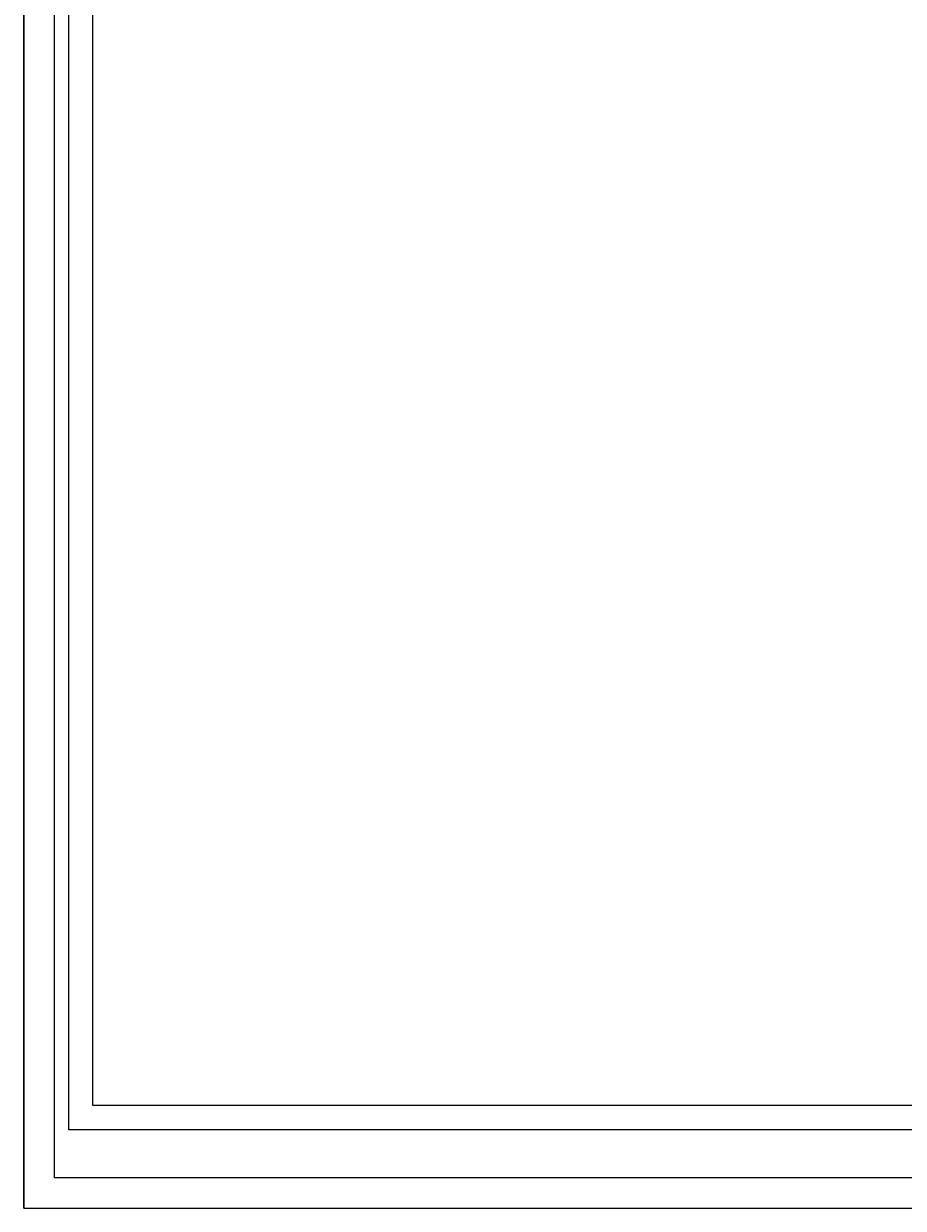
# Model space of a CAD drawing. Extents: x 0 to 1822, y 0 to 1276.
# Tile 1 of 6: x 0 to 535, y 0 to 720. Entities that reach past the tile are written whole.
import ezdxf

# ---------------------------------------------------------------- set-up
doc = ezdxf.new("R2010")
doc.units = 0
doc.layers.get('0').update_dxf_attribs({"linetype": 'CONTINUOUS'})
doc.layers.add('TOP', color=7, linetype='CONTINUOUS')
doc.styles.add('DEFAULT', font='simplex.shx')
doc.styles.add('ISO-1', font='isocp.shx')

msp = doc.modelspace()

# ---------------------------------------------------------------- linework, layer by layer
at = {"color": 251, "linetype": 'CONTINUOUS'}
for q in [(0, 1276.32), (1804.59, 0)]:
    msp.add_line((0, 0), q, dxfattribs=at)
at = {"color": 252, "linetype": 'CONTINUOUS'}
for p, q in [((0, 1276.32), (0, 0)), ((18.57, 1217.82), (18.57, 18.57)), ((41.97, 62.45), (41.97, 1209.05)), ((1718, 62.45), (41.97, 62.45)), ((1726.77, 18.57), (18.57, 18.57)), ((1726.77, 18.57), (18.57, 18.57))]:
    msp.add_line(p, q, dxfattribs=at)
at = {"color": 2, "linetype": 'CONTINUOUS'}
for p, q in [((27.35, 47.82), (27.35, 1209.05)), ((1718, 47.82), (27.35, 47.82))]:
    msp.add_line(p, q, dxfattribs=at)

# ---------------------------------------------------------------- texts
at = {"char_height": 2.5, "width": 2.6372, "attachment_point": 7, "style": 'DEFAULT'}
for insert in [(15.57, 426.69), (19.57, 410.44)]:
    msp.add_mtext('\\W01.124;\\T0.94;\\fsimplex.shx,bigfont.shx; \\fsimplex.shx,bigfont.shx;', dxfattribs=dict(at, insert=insert))
at = {"char_height": 2.5, "attachment_point": 7, "style": 'DEFAULT'}
for s, insert in [('\\W00.928;\\T0.85;\\fsimplex.shx,bigfont.shx;\\fsimplex.shx,bigfont.shx;', (17.95, 426.83)), ('\\W00.928;\\T0.85;\\fsimplex.shx,bigfont.shx;\\fsimplex.shx,bigfont.shx;', (15.45, 423.58)), ('\\W01.124;\\T0.94;\\fsimplex.shx,bigfont.shx;\\fsimplex.shx,bigfont.shx;', (15.57, 420.19)), ('\\W00.928;\\T0.85;\\fsimplex.shx,bigfont.shx;\\fsimplex.shx,bigfont.shx;', (17.95, 420.33)), ('\\W00.928;\\T0.85;\\fsimplex.shx,bigfont.shx;\\fsimplex.shx,bigfont.shx;', (15.45, 417.08)), ('\\W01.124;\\T0.94;\\fsimplex.shx,bigfont.shx;\\fsimplex.shx,bigfont.shx;', (15.57, 413.69))]:
    msp.add_mtext(s, dxfattribs=dict(at, insert=insert))
at = {"char_height": 4, "width": 533.103, "attachment_point": 1}
for s, insert in [('\\W01.124;\\T0.94;\\fsimplex.shx,bigfont.shx;\\fsimplex.shx,bigfont.shx;', (56.71, 415.86)), ('\\W00.928;\\T0.85;\\fsimplex.shx,bigfont.shx;\\fsimplex.shx,bigfont.shx;', (58.62, 415.77)), ('\\W01.124;\\T0.94;\\fsimplex.shx,bigfont.shx;\\fsimplex.shx,bigfont.shx;', (62.71, 415.66)), ('\\W00.928;\\T0.85;\\fsimplex.shx,bigfont.shx;\\fsimplex.shx,bigfont.shx;', (64.62, 415.77)), ('\\W01.124;\\T0.94;\\fsimplex.shx,bigfont.shx;\\fsimplex.shx,bigfont.shx;', (68.71, 415.66)), ('\\W00.928;\\T0.85;\\fsimplex.shx,bigfont.shx; \\fsimplex.shx,bigfont.shx;', (69.36, 411.4)), ('\\W00.928;\\T0.85;\\fsimplex.shx,bigfont.shx;\\fsimplex.shx,bigfont.shx;', (80.62, 415.77)), ('\\W01.124;\\T0.94;\\fsimplex.shx,bigfont.shx;\\fsimplex.shx,bigfont.shx;', (84.71, 415.66)), ('\\W00.928;\\T0.85;\\fsimplex.shx,bigfont.shx;\\fsimplex.shx,bigfont.shx;', (86.62, 415.77)), ('\\W01.124;\\T0.94;\\fsimplex.shx,bigfont.shx;\\fsimplex.shx,bigfont.shx;', (90.71, 415.66)), ('\\W00.928;\\T0.85;\\fsimplex.shx,bigfont.shx;\\fsimplex.shx,bigfont.shx;', (92.62, 415.77)), ('\\W00.928;\\T0.85;\\fsimplex.shx,bigfont.shx;\\fsimplex.shx,bigfont.shx;', (74.9, 403.62)), ('\\W00.928;\\T0.85;\\fsimplex.shx,bigfont.shx;\\fsimplex.shx,bigfont.shx;', (94.9, 403.62)), ('\\W00.928;\\T0.85;\\fsimplex.shx,bigfont.shx;\\fsimplex.shx,bigfont.shx;', (97.9, 403.62)), ('\\W00.928;\\T0.85;\\fsimplex.shx,bigfont.shx;\\fsimplex.shx,bigfont.shx;', (117.9, 403.62)), ('\\W00.928;\\T0.85;\\fsimplex.shx,bigfont.shx;\\fsimplex.shx,bigfont.shx;', (120.9, 403.62)), ('\\W00.928;\\T0.85;\\fsimplex.shx,bigfont.shx;\\fsimplex.shx,bigfont.shx;', (140.9, 403.62)), ('\\W01.124;\\T0.94;\\fsimplex.shx,bigfont.shx;\\fsimplex.shx,bigfont.shx;', (91.08, 403.39)), ('\\W01.124;\\T0.94;\\fsimplex.shx,bigfont.shx;\\fsimplex.shx,bigfont.shx;', (114.08, 403.39)), ('\\W01.124;\\T0.94;\\fsimplex.shx,bigfont.shx;\\fsimplex.shx,bigfont.shx;', (137.08, 403.39))]:
    msp.add_mtext(s, dxfattribs=dict(at, insert=insert))
at = {"layer": 'TOP', "color": 252, "linetype": 'CONTINUOUS', "attachment_point": 7, "style": 'DEFAULT'}
for s, insert, char_height, width in [('\\W00.866;\\T0.85;\\fsimplex.shx,bigfont.shx; \\fsimplex.shx,bigfont.shx;', (493.33, 408.63), 2.5, 8.8989), ('\\W01.015;\\fsimplex.shx,bigfont.shx;  \\fsimplex.shx,bigfont.shx;', (207.04, 395.69), 2, 3.6115), ('\\W00.890;\\T0.85;\\fsimplex.shx,bigfont.shx; \\fsimplex.shx,bigfont.shx;', (463.44, 61.84), 3, 8.8989), ('\\W00.890;\\T0.85;\\fsimplex.shx,bigfont.shx; \\fsimplex.shx,bigfont.shx;', (484.65, 61.82), 3, 8.8989), ('\\W00.803;\\T0.85;\\fsimplex.shx,bigfont.shx; \\fsimplex.shx,bigfont.shx;', (494.42, 54.36), 3, 8.8989), ('\\W00.852;\\T0.85;\\fsimplex.shx,bigfont.shx; \\fsimplex.shx,bigfont.shx;', (463.29, 46.59), 3, 8.8989), ('\\W00.852;\\T0.85;\\fsimplex.shx,bigfont.shx; \\fsimplex.shx,bigfont.shx;', (490.45, 46.53), 2.8, 8.8989), ('\\W00.861;\\T0.85;\\fsimplex.shx,bigfont.shx; \\fsimplex.shx,bigfont.shx;', (512.83, 46.88), 2.8, 8.8989), ('\\W00.803;\\T0.85;\\fsimplex.shx,bigfont.shx;\\fsimplex.shx,bigfont.shx;', (511.5, 42.55), 3, 14.6499), ('\\W00.852;\\T0.85;\\fsimplex.shx,bigfont.shx; \\fsimplex.shx,bigfont.shx;', (529.83, 42.26), 3, 14.6499), ('\\W01.037;\\T0.85;\\fsimplex.shx,bigfont.shx; \\fsimplex.shx,bigfont.shx;', (532.71, 29.31), 3, 14.6499)]:
    msp.add_mtext(s, dxfattribs=dict(at, insert=insert, char_height=char_height, width=width))
at = {"layer": 'TOP', "color": 252, "linetype": 'CONTINUOUS', "char_height": 2, "attachment_point": 7}
for s, insert, style in [('\\W00.991;\\fsimplex.shx,bigfont.shx;\\fsimplex.shx,bigfont.shx;', (199.02, 395.69), 'DEFAULT'), ('\\W00.815;\\fisocp.shx;\\fisocp.shx,bigfont.shx;', (211.02, 395.81), 'ISO-1')]:
    msp.add_mtext(s, dxfattribs=dict(at, insert=insert, style=style))

doc.saveas('drawing.dxf')
